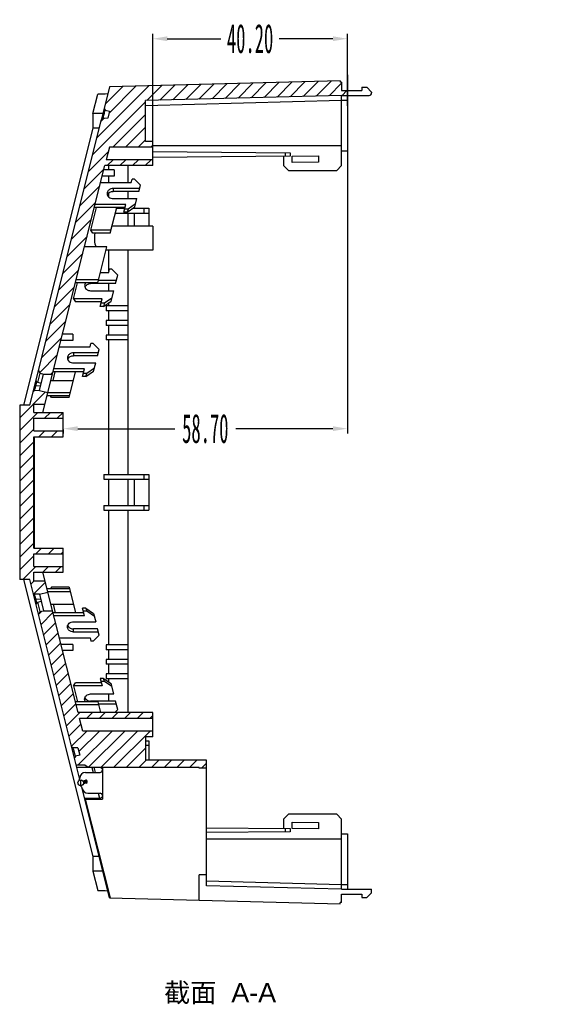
# Model space of a CAD drawing. Header units: millimetres. Extents: x 2672 to 3854, y 1493 to 2329.
# Tile 7 of 13: x 3177 to 3285, y 1863 to 2066. Entities that reach past the tile are written whole.
import ezdxf

# ---------------------------------------------------------------- set-up
doc = ezdxf.new("R2010")
doc.units = ezdxf.units.MM
doc.styles.add('SLDTEXTSTYLE1', font='TXT', dxfattribs={"width": 0.469})
doc.styles.get("Standard").update_dxf_attribs({"font": 'arial.ttf'})
doc.dimstyles.new('副本 SLDDIMSTYLE1', dxfattribs={"dimtxt": 6, "dimasz": 3, "dimexe": 1, "dimexo": 1, "dimgap": 0.875, "dimtad": 0, "dimrnd": 1e-09, "dimzin": 4, "dimdsep": 46, "dimtxsty": 'SLDTEXTSTYLE1', "dimcen": 0.09, "dimclrd": 4, "dimclre": 4, "dimclrt": 6, "dimadec": 0, "dimazin": 0, "dimtfac": 1, "dimtofl": 0, "dimtmove": 0, "dimatfit": 3, "dimfxl": 1, "dimtolj": 1, "dimtzin": 12, "dimarcsym": 0})

# ---------------------------------------------------------------- blocks, each defined once
blk = doc.blocks.new('*D34')
at = {"color": 4, "lineweight": -2, "transparency": 16777216}
for p, q in [((3204.4, 2039.75), (3204.4, 2063.45)), ((3207.4, 2062.45), (3218.47, 2062.45)), ((3241.6, 2062.45), (3230.53, 2062.45)), ((3244.6, 2048.58), (3244.6, 2063.45))]:
    blk.add_line(p, q, dxfattribs=at)
at = {"color": 4, "transparency": 16777216}
for points in [[(3207.4, 2062.95), (3207.4, 2061.95), (3204.4, 2062.45)], [(3241.6, 2062.95), (3241.6, 2061.95), (3244.6, 2062.45)]]:
    blk.add_solid(points, dxfattribs=at)
at = {"layer": 'Defpoints', "color": 0, "transparency": 16777216}
for p in [(3204.4, 2062.45), (3244.6, 2047.58), (3204.4, 2038.75)]:
    blk.add_point(p, dxfattribs=at)
at = {"color": 6, "transparency": 16777216, "insert": (3224.5, 2062.45), "char_height": 6, "attachment_point": 5, "style": 'SLDTEXTSTYLE1'}
blk.add_mtext('\\A1;40.20', dxfattribs=at)
blk = doc.blocks.new('*D35')
at = {"color": 4, "lineweight": -2, "transparency": 16777216}
for p, q in [((3244.6, 2055.01), (3244.6, 1980.9)), ((3185.9, 1981.75), (3185.9, 1980.9)), ((3188.9, 1981.9), (3208.98, 1981.9)), ((3241.6, 1981.9), (3221.52, 1981.9))]:
    blk.add_line(p, q, dxfattribs=at)
at = {"color": 4, "transparency": 16777216}
for points in [[(3188.9, 1982.4), (3188.9, 1981.4), (3185.9, 1981.9)], [(3241.6, 1982.4), (3241.6, 1981.4), (3244.6, 1981.9)]]:
    blk.add_solid(points, dxfattribs=at)
at = {"layer": 'Defpoints', "color": 0, "transparency": 16777216}
for p in [(3244.6, 2056.01), (3185.9, 1982.75), (3185.9, 1981.9)]:
    blk.add_point(p, dxfattribs=at)
at = {"color": 6, "transparency": 16777216, "insert": (3215.25, 1981.9), "char_height": 6, "attachment_point": 5, "style": 'SLDTEXTSTYLE1'}
blk.add_mtext('\\A1;58.70', dxfattribs=at)
blk = doc.blocks.new('*D36')
at = {"color": 4, "lineweight": -2, "transparency": 16777216}
for p, q in [((3308.22, 2025.59), (3319.51, 2022.04)), ((3323.53, 2020.75), (3323.71, 2020.75)), ((3323.62, 2020.66), (3323.62, 2020.84))]:
    blk.add_line(p, q, dxfattribs=at)
at = {"color": 4, "transparency": 16777216}
blk.add_solid([(3319.66, 2022.51), (3319.36, 2021.56), (3322.37, 2021.14)], dxfattribs=at)
at = {"layer": 'Defpoints', "color": 0, "transparency": 16777216}
for p in [(3322.37, 2021.14), (3324.86, 2020.36)]:
    blk.add_point(p, dxfattribs=at)
at = {"color": 6, "transparency": 16777216, "insert": (3299.55, 2028.31), "char_height": 6, "attachment_point": 5, "rotation": 342.5494, "style": 'SLDTEXTSTYLE1'}
blk.add_mtext('\\A1;9-∅2.60', dxfattribs=at)

msp = doc.modelspace()

# ---------------------------------------------------------------- hatches: boundary and pattern name
at = {"linetype": 'Continuous'}
h = msp.add_hatch(dxfattribs=at)
h.set_pattern_fill('A', color=2, scale=1.850956, angle=45, style=0, pattern_type=0)
h.set_pattern_definition([(45, (2778.32, 1622.2056), (-1.3088235, 1.3088235), [])])
edge = h.paths.add_edge_path()
edge.add_line((3195.476, 2052.493), (3194.36, 2048.051))
edge.add_line((3243.1, 2053.74), (3195.476, 2052.493))
edge.add_line((3243.1, 2053.74), (3243.1, 2053.447))
edge.add_line((3243.1, 2053.447), (3243.4, 2053.447))
edge.add_line((3243.4, 2053.447), (3243.4, 2051.747))
edge.add_line((3243.4, 2051.747), (3244.6, 2051.747))
edge.add_line((3244.6, 2051.747), (3244.6, 2050.746))
edge.add_line((3243.4, 2050.746), (3244.6, 2050.746))
edge.add_line((3243.4, 2050.746), (3202.9, 2049.686))
edge.add_line((3202.9, 2041.247), (3202.9, 2049.686))
edge.add_line((3204.4, 2041.247), (3202.9, 2041.247))
edge.add_line((3204.4, 2041.247), (3204.4, 2040.047))
edge.add_line((3204.4, 2040.047), (3195.443, 2040.047))
edge.add_line((3195.443, 2040.047), (3194.79, 2037.447))
edge.add_line((3204.4, 2037.447), (3194.79, 2037.447))
edge.add_line((3204.4, 2037.447), (3204.4, 2036.247))
edge.add_line((3204.4, 2036.247), (3194.488, 2036.247))
edge.add_line((3194.488, 2036.247), (3185.078, 1998.783))
edge.add_line((3185.078, 1998.783), (3183.674, 1993.191))
edge.add_line((3181.85, 1993.191), (3183.674, 1993.191))
edge.add_line((3181.158, 1993.365), (3181.85, 1993.191))
edge.add_line((3181.158, 1993.365), (3180.782, 1993.993))
edge.add_line((3180.782, 1993.993), (3181.985, 1998.783))
edge.add_line((3193.791, 2045.784), (3181.985, 1998.783))
edge.add_line((3194.039, 2045.988), (3193.791, 2045.784))
edge.add_line((3195.092, 2046.042), (3194.039, 2045.988))
edge.add_line((3195.092, 2046.042), (3195.458, 2047.496))
edge.add_line((3194.556, 2047.723), (3195.458, 2047.496))
edge.add_line((3194.36, 2048.051), (3194.556, 2047.723))
edge = h.paths.add_edge_path()
edge.add_line((3176.9, 1986.747), (3176.9, 1950.747))
edge.add_line((3178.962, 1986.747), (3176.9, 1986.747))
edge.add_line((3178.962, 1986.747), (3179.665, 1989.547))
edge.add_line((3179.665, 1989.547), (3179.913, 1989.751))
edge.add_line((3180.967, 1989.804), (3179.913, 1989.751))
edge.add_line((3180.967, 1989.804), (3182.713, 1989.366))
edge.add_line((3182.118, 1986.997), (3182.713, 1989.366))
edge.add_line((3179.8, 1986.997), (3182.118, 1986.997))
edge.add_line((3179.8, 1985.247), (3179.8, 1986.997))
edge.add_line((3179.8, 1985.247), (3185.9, 1985.247))
edge.add_line((3185.9, 1985.247), (3185.9, 1984.047))
edge.add_line((3179.8, 1984.047), (3185.9, 1984.047))
edge.add_line((3179.8, 1981.447), (3179.8, 1984.047))
edge.add_line((3179.8, 1981.447), (3185.9, 1981.447))
edge.add_line((3185.9, 1981.447), (3185.9, 1980.247))
edge.add_line((3179.8, 1980.247), (3185.9, 1980.247))
edge.add_line((3179.8, 1957.247), (3179.8, 1980.247))
edge.add_line((3179.8, 1957.247), (3185.9, 1957.247))
edge.add_line((3185.9, 1957.247), (3185.9, 1956.047))
edge.add_line((3179.8, 1956.047), (3185.9, 1956.047))
edge.add_line((3179.8, 1953.447), (3179.8, 1956.047))
edge.add_line((3179.8, 1953.447), (3185.9, 1953.447))
edge.add_line((3185.9, 1953.447), (3185.9, 1952.247))
edge.add_line((3179.8, 1952.247), (3185.9, 1952.247))
edge.add_line((3179.8, 1950.497), (3179.8, 1952.247))
edge.add_line((3179.8, 1950.497), (3182.118, 1950.497))
edge.add_line((3182.118, 1950.497), (3182.713, 1948.129))
edge.add_line((3180.967, 1947.691), (3182.713, 1948.129))
edge.add_line((3180.967, 1947.691), (3179.913, 1947.744))
edge.add_line((3179.665, 1947.948), (3179.913, 1947.744))
edge.add_line((3178.962, 1950.747), (3179.665, 1947.948))
edge.add_line((3178.962, 1950.747), (3176.9, 1950.747))
edge = h.paths.add_edge_path()
edge.add_line((3180.782, 1943.502), (3181.985, 1938.712))
edge.add_line((3181.158, 1944.13), (3180.782, 1943.502))
edge.add_line((3181.158, 1944.13), (3181.85, 1944.304))
edge.add_line((3181.85, 1944.304), (3183.674, 1944.304))
edge.add_line((3185.078, 1938.712), (3183.674, 1944.304))
edge.add_line((3188.962, 1923.247), (3185.078, 1938.712))
edge.add_line((3204.4, 1923.247), (3188.962, 1923.247))
edge.add_line((3204.4, 1922.047), (3204.4, 1923.247))
edge.add_line((3204.4, 1922.047), (3189.264, 1922.047))
edge.add_line((3189.917, 1919.447), (3189.264, 1922.047))
edge.add_line((3204.4, 1919.447), (3189.917, 1919.447))
edge.add_line((3204.4, 1918.247), (3204.4, 1919.447))
edge.add_line((3204.4, 1918.247), (3202.9, 1918.247))
edge.add_line((3202.9, 1918.247), (3202.9, 1913.397))
edge.add_line((3215.5, 1913.397), (3202.9, 1913.397))
edge.add_line((3215.5, 1911.747), (3215.5, 1913.397))
edge.add_line((3215.5, 1911.747), (3214, 1911.747))
edge.add_line((3214, 1911.747), (3214, 1911.897))
edge.add_line((3214, 1911.897), (3191.02, 1911.897))
edge.add_line((3191.02, 1911.897), (3190.379, 1912.397))
edge.add_line((3190.379, 1912.397), (3188.595, 1912.397))
edge.add_line((3188.595, 1912.397), (3188.21, 1913.93))
edge.add_line((3188.21, 1913.93), (3188.406, 1914.258))
edge.add_line((3188.406, 1914.258), (3189.308, 1914.484))
edge.add_line((3188.942, 1915.939), (3189.308, 1914.484))
edge.add_line((3188.942, 1915.939), (3187.889, 1915.992))
edge.add_line((3187.64, 1916.196), (3187.889, 1915.992))
edge.add_line((3187.64, 1916.196), (3181.985, 1938.712))

# ---------------------------------------------------------------- linework, layer by layer
at = {"color": 7, "linetype": 'Continuous'}
for p, q in [((3195.476, 2052.493), (3193.801, 2045.826)), ((3243.1, 2053.74), (3195.476, 2052.493)), ((3243.1, 2053.74), (3243.1, 2053.447)), ((3243.4, 2053.447), (3243.1, 2053.447)), ((3243.4, 2053.447), (3243.4, 2051.747)), ((3247.6, 2052.447), (3247.6, 2051.747)), ((3247.6, 2052.447), (3248.6, 2052.447)), ((3249.6, 2051.447), (3248.6, 2052.447)), ((3192.029, 2046.983), (3193.03, 2050.967)), ((3243.4, 2050.746), (3202.9, 2049.686)), ((3243.4, 2051.747), (3247.6, 2051.747)), ((3243.4, 2036.247), (3243.4, 2050.746)), ((3243.4, 2050.746), (3249.1, 2050.746)), ((3244.6, 2051.747), (3244.6, 2039.291)), ((3249.6, 2051.447), (3249.6, 2051.246)), ((3202.9, 2048.686), (3243.4, 2049.747)), ((3202.9, 2041.247), (3202.9, 2049.686)), ((3243.4, 2049.747), (3244.6, 2049.747)), ((3192.029, 2046.983), (3192.029, 2043.958)), ((3194.092, 2046.983), (3192.029, 2046.983)), ((3194.36, 2048.051), (3194.556, 2047.723)), ((3194.556, 2047.723), (3195.458, 2047.496)), ((3195.458, 2047.496), (3195.092, 2046.042)), ((3178.962, 1986.747), (3193.791, 2045.784)), ((3194.039, 2045.988), (3193.791, 2045.784)), ((3195.092, 2046.042), (3194.039, 2045.988)), ((3194.338, 2045.913), (3194.361, 2046.004)), ((3192.029, 2043.958), (3177.66, 1986.747)), ((3193.332, 2043.958), (3192.029, 2043.958)), ((3195.443, 2040.047), (3194.79, 2037.447)), ((3204.4, 2040.047), (3195.443, 2040.047)), ((3204.4, 2041.247), (3202.9, 2041.247)), ((3204.4, 2036.247), (3204.4, 2041.247)), ((3204.4, 2040.397), (3243.4, 2040.397)), ((3232.75, 2038.199), (3204.395, 2037.951)), ((3204.4, 2039.139), (3232.75, 2038.891)), ((3231.4, 2038.187), (3231.4, 2036.247)), ((3231.75, 2038.9), (3231.75, 2038.19)), ((3232.75, 2038.891), (3232.75, 2038.199)), ((3233.2, 2038.202), (3238.6, 2038.25)), ((3233.2, 2036.902), (3233.2, 2038.202)), ((3238.6, 2038.25), (3238.6, 2036.95)), ((3243.4, 2039.291), (3244.6, 2039.291)), ((3181.678, 1985.247), (3194.488, 2036.247)), ((3204.4, 2036.247), (3194.488, 2036.247)), ((3204.4, 2037.447), (3194.79, 2037.447)), ((3195.35, 2035.394), (3195.35, 2036.247)), ((3199.25, 2036.247), (3199.25, 2032.776)), ((3231.4, 2036.247), (3232.4, 2035.247)), ((3238.6, 2036.95), (3233.2, 2036.902)), ((3242.4, 2035.247), (3243.4, 2036.247)), ((3196.4, 2034.094), (3193.947, 2034.094)), ((3196.4, 2035.394), (3194.274, 2035.394)), ((3195.35, 2032.776), (3195.35, 2034.094)), ((3196.4, 2035.394), (3196.4, 2034.094)), ((3232.4, 2035.247), (3242.4, 2035.247)), ((3193.616, 2032.776), (3199.957, 2032.776)), ((3199.957, 2032.776), (3200.128, 2033.455)), ((3200.625, 2033.455), (3200.128, 2033.455)), ((3200.625, 2033.455), (3201.826, 2032.21)), ((3201.499, 2030.911), (3201.826, 2032.21)), ((3195.35, 2029.732), (3195.35, 2030.603)), ((3196.229, 2031.546), (3196.229, 2030.911)), ((3201.659, 2031.546), (3196.229, 2031.546)), ((3201.499, 2030.911), (3196.229, 2030.911)), ((3199.25, 2030.911), (3199.25, 2029.424)), ((3198.806, 2028.193), (3192.465, 2028.193)), ((3196.229, 2029.424), (3201.126, 2029.424)), ((3198.412, 2026.625), (3198.806, 2028.193)), ((3200.852, 2028.333), (3199.278, 2027.26)), ((3200.693, 2027.698), (3201.126, 2029.424)), ((3191.593, 2022.913), (3192.759, 2027.559)), ((3198.647, 2027.559), (3192.306, 2027.559)), ((3195.619, 2022.278), (3196.946, 2027.559)), ((3196.667, 2026.447), (3203.55, 2026.447)), ((3196.918, 2027.447), (3198.572, 2027.447)), ((3199.119, 2026.625), (3198.412, 2026.625)), ((3199.278, 2027.26), (3198.572, 2027.26)), ((3199.119, 2026.625), (3200.693, 2027.698)), ((3199.278, 2027.26), (3199.119, 2026.625)), ((3199.25, 2026.447), (3199.25, 2023.747)), ((3200.325, 2027.447), (3203.55, 2027.447)), ((3200.55, 2026.447), (3200.55, 2023.747)), ((3202.55, 2027.447), (3202.55, 2026.447)), ((3203.55, 2027.447), (3203.55, 2023.747)), ((3204.4, 2023.747), (3195.988, 2023.747)), ((3204.4, 2023.747), (3204.4, 2018.747)), ((3192.003, 2022.278), (3191.593, 2022.913)), ((3195.779, 2022.913), (3191.593, 2022.913)), ((3195.619, 2022.278), (3192.003, 2022.278)), ((3194.909, 2019.452), (3190.27, 2019.452)), ((3193.045, 2012.028), (3194.909, 2019.452)), ((3204.4, 2018.747), (3194.733, 2018.747)), ((3195.35, 2014.433), (3195.35, 2018.747)), ((3199.25, 2018.747), (3199.25, 1972.447)), ((3193.583, 2014.171), (3195.284, 2014.171)), ((3195.284, 2014.171), (3195.455, 2014.85)), ((3195.952, 2014.85), (3195.455, 2014.85)), ((3195.952, 2014.85), (3197.153, 2013.605)), ((3196.72, 2011.882), (3197.153, 2013.605)), ((3188.033, 2008.74), (3188.859, 2012.028)), ((3193.045, 2012.028), (3188.405, 2012.028)), ((3193.204, 2012.663), (3188.564, 2012.663)), ((3191.556, 2012.028), (3191.556, 2011.882)), ((3196.72, 2011.882), (3191.556, 2011.882)), ((3196.879, 2012.517), (3193.204, 2012.517)), ((3195.35, 2010.395), (3195.35, 2011.882)), ((3191.556, 2010.395), (3196.346, 2010.395)), ((3195.806, 2008.245), (3196.346, 2010.395)), ((3188.033, 2008.74), (3188.443, 2008.105)), ((3193.92, 2008.74), (3188.033, 2008.74)), ((3193.761, 2008.105), (3188.443, 2008.105)), ((3193.526, 2007.172), (3193.92, 2008.74)), ((3194.392, 2007.806), (3193.686, 2007.806)), ((3194.233, 2007.172), (3195.806, 2008.245)), ((3194.392, 2007.806), (3194.233, 2007.172)), ((3195.966, 2008.88), (3194.392, 2007.806)), ((3195.35, 2007.247), (3195.35, 2007.934)), ((3194.233, 2007.172), (3193.526, 2007.172)), ((3194.764, 2007.247), (3194.764, 2006.247)), ((3199.25, 2007.247), (3194.764, 2007.247)), ((3199.25, 2006.247), (3194.764, 2006.247)), ((3195.35, 2004.247), (3195.35, 2006.247)), ((3194.764, 2004.247), (3194.764, 2003.247)), ((3199.25, 2004.247), (3194.764, 2004.247)), ((3187.9, 2001.447), (3185.747, 2001.447)), ((3187.9, 2001.447), (3187.9, 2000.147)), ((3199.25, 2003.247), (3194.764, 2003.247)), ((3195.35, 2001.247), (3195.35, 2003.247)), ((3187.9, 2000.147), (3185.421, 2000.147)), ((3191.431, 1998.829), (3191.601, 1999.508)), ((3192.099, 1999.508), (3191.601, 1999.508)), ((3192.099, 1999.508), (3193.299, 1998.263)), ((3194.764, 2001.247), (3194.764, 2000.247)), ((3199.25, 2001.247), (3194.764, 2001.247)), ((3199.25, 2000.247), (3194.764, 2000.247)), ((3195.35, 1972.447), (3195.35, 2000.247)), ((3185.09, 1998.829), (3191.431, 1998.829)), ((3188.032, 1997.599), (3188.032, 1996.964)), ((3193.132, 1997.599), (3188.032, 1997.599)), ((3192.973, 1996.964), (3193.299, 1998.263)), ((3192.973, 1996.964), (3188.032, 1996.964)), ((3188.032, 1995.477), (3192.599, 1995.477)), ((3192.166, 1993.752), (3192.599, 1995.477)), ((3180.644, 1991.432), (3181.132, 1993.372)), ((3181.158, 1993.365), (3180.782, 1993.993)), ((3181.158, 1993.365), (3181.85, 1993.191)), ((3190.12, 1993.612), (3183.779, 1993.612)), ((3183.795, 1991.87), (3184.233, 1993.612)), ((3190.28, 1994.246), (3183.939, 1994.246)), ((3187.093, 1988.331), (3188.419, 1993.612)), ((3189.886, 1992.678), (3190.28, 1994.246)), ((3190.752, 1993.313), (3190.045, 1993.313)), ((3190.592, 1992.678), (3192.166, 1993.752)), ((3190.592, 1992.678), (3190.752, 1993.313)), ((3192.325, 1994.386), (3190.752, 1993.313)), ((3180.385, 1991.497), (3180.2, 1990.76)), ((3180.234, 1991.814), (3180.431, 1991.486)), ((3181.332, 1991.259), (3180.431, 1991.486)), ((3180.967, 1989.804), (3181.818, 1993.191)), ((3181.85, 1993.191), (3183.674, 1993.191)), ((3183.342, 1991.87), (3187.982, 1991.87)), ((3190.592, 1992.678), (3189.886, 1992.678)), ((3179.913, 1989.751), (3179.665, 1989.547)), ((3180.967, 1989.804), (3179.913, 1989.751)), ((3180.2, 1990.76), (3179.95, 1990.681)), ((3180.079, 1990.337), (3179.986, 1990.01)), ((3180.2, 1990.76), (3180.079, 1990.337)), ((3180.2, 1990.76), (3181.22, 1990.812)), ((3180.967, 1989.804), (3182.713, 1989.366)), ((3187.342, 1989.324), (3182.702, 1989.324)), ((3187.183, 1988.689), (3182.543, 1988.689)), ((3183.476, 1988.331), (3183.245, 1988.689)), ((3187.093, 1988.331), (3183.476, 1988.331)), ((3176.9, 1986.747), (3176.9, 1950.747)), ((3178.962, 1986.747), (3176.9, 1986.747)), ((3179.8, 1985.247), (3179.8, 1986.997)), ((3179.8, 1986.997), (3182.118, 1986.997)), ((3179.8, 1985.247), (3185.9, 1985.247)), ((3185.9, 1980.247), (3185.9, 1985.247)), ((3179.8, 1981.447), (3179.8, 1984.047)), ((3179.8, 1984.047), (3185.9, 1984.047)), ((3179.8, 1981.447), (3185.9, 1981.447)), ((3179.8, 1957.247), (3179.8, 1980.247)), ((3179.8, 1980.247), (3185.9, 1980.247)), ((3179.9, 1980.247), (3179.9, 1957.247)), ((3194.28, 1972.447), (3194.28, 1971.447)), ((3194.28, 1972.447), (3203.55, 1972.447)), ((3194.28, 1971.447), (3203.55, 1971.447)), ((3195.35, 1966.047), (3195.35, 1971.447)), ((3199.25, 1971.447), (3199.25, 1966.047)), ((3200.55, 1971.447), (3200.55, 1966.047)), ((3202.55, 1972.447), (3202.55, 1971.447)), ((3203.55, 1972.447), (3203.55, 1965.047)), ((3194.28, 1966.047), (3194.28, 1965.047)), ((3194.28, 1966.047), (3203.55, 1966.047)), ((3194.28, 1965.047), (3203.55, 1965.047)), ((3195.35, 1937.247), (3195.35, 1965.047)), ((3199.25, 1965.047), (3199.25, 1923.247)), ((3202.55, 1966.047), (3202.55, 1965.047)), ((3179.8, 1957.247), (3185.9, 1957.247)), ((3185.9, 1952.247), (3185.9, 1957.247)), ((3179.8, 1953.447), (3179.8, 1956.047)), ((3179.8, 1956.047), (3185.9, 1956.047)), ((3179.8, 1953.447), (3185.9, 1953.447)), ((3178.962, 1950.747), (3176.9, 1950.747)), ((3177.66, 1950.747), (3192.029, 1893.537)), ((3189.271, 1909.705), (3178.962, 1950.747)), ((3179.8, 1950.497), (3179.8, 1952.247)), ((3179.8, 1952.247), (3185.9, 1952.247)), ((3188.962, 1923.247), (3181.678, 1952.247)), ((3179.8, 1950.497), (3182.118, 1950.497)), ((3187.183, 1948.806), (3182.543, 1948.806)), ((3183.476, 1949.164), (3183.245, 1948.806)), ((3187.093, 1949.164), (3183.476, 1949.164)), ((3187.093, 1949.164), (3188.419, 1943.883)), ((3179.913, 1947.744), (3179.665, 1947.948)), ((3180.967, 1947.691), (3179.913, 1947.744)), ((3179.931, 1947.677), (3179.99, 1947.471)), ((3180.2, 1946.735), (3179.95, 1946.814)), ((3179.99, 1947.471), (3180.083, 1947.142)), ((3180.083, 1947.142), (3180.2, 1946.735)), ((3180.2, 1946.735), (3180.385, 1945.998)), ((3180.2, 1946.735), (3181.22, 1946.683)), ((3180.967, 1947.691), (3182.713, 1948.129)), ((3180.967, 1947.691), (3181.818, 1944.304)), ((3187.342, 1948.171), (3182.702, 1948.171)), ((3180.431, 1946.009), (3180.234, 1945.681)), ((3180.431, 1946.009), (3181.332, 1946.236)), ((3181.132, 1944.123), (3180.644, 1946.063)), ((3183.342, 1945.625), (3187.982, 1945.625)), ((3183.795, 1945.625), (3184.233, 1943.883)), ((3190.592, 1944.817), (3189.886, 1944.817)), ((3190.28, 1943.249), (3189.886, 1944.817)), ((3190.592, 1944.817), (3192.166, 1943.743)), ((3190.592, 1944.817), (3190.752, 1944.182)), ((3181.158, 1944.13), (3180.782, 1943.502)), ((3181.158, 1944.13), (3181.85, 1944.304)), ((3181.85, 1944.304), (3183.674, 1944.304)), ((3190.12, 1943.883), (3183.779, 1943.883)), ((3190.28, 1943.249), (3183.939, 1943.249)), ((3190.752, 1944.182), (3190.045, 1944.182)), ((3192.325, 1943.109), (3190.752, 1944.182)), ((3192.166, 1943.743), (3192.599, 1942.018)), ((3188.032, 1942.018), (3192.599, 1942.018)), ((3188.032, 1939.896), (3188.032, 1940.531)), ((3192.973, 1940.531), (3188.032, 1940.531)), ((3193.299, 1939.232), (3192.973, 1940.531)), ((3185.09, 1938.666), (3191.431, 1938.666)), ((3193.132, 1939.896), (3188.032, 1939.896)), ((3191.431, 1938.666), (3191.601, 1937.987)), ((3192.099, 1937.987), (3193.299, 1939.232)), ((3187.9, 1937.348), (3185.421, 1937.348)), ((3187.9, 1937.348), (3187.9, 1936.048)), ((3192.099, 1937.987), (3191.601, 1937.987)), ((3199.25, 1937.247), (3194.764, 1937.247)), ((3194.764, 1937.247), (3194.764, 1936.247)), ((3187.9, 1936.048), (3185.747, 1936.048)), ((3199.25, 1936.247), (3194.764, 1936.247)), ((3195.35, 1934.247), (3195.35, 1936.247)), ((3199.25, 1934.247), (3194.764, 1934.247)), ((3194.764, 1934.247), (3194.764, 1933.247)), ((3199.25, 1933.247), (3194.764, 1933.247)), ((3195.35, 1931.247), (3195.35, 1933.247)), ((3194.233, 1930.323), (3193.526, 1930.323)), ((3193.526, 1930.323), (3193.92, 1928.755)), ((3194.233, 1930.323), (3195.806, 1929.25)), ((3194.392, 1929.689), (3194.233, 1930.323)), ((3199.25, 1931.247), (3194.764, 1931.247)), ((3194.764, 1931.247), (3194.764, 1930.247)), ((3199.25, 1930.247), (3194.764, 1930.247)), ((3195.35, 1929.561), (3195.35, 1930.247)), ((3188.033, 1928.755), (3188.443, 1929.39)), ((3193.92, 1928.755), (3188.033, 1928.755)), ((3188.033, 1928.755), (3188.859, 1925.467)), ((3193.761, 1929.39), (3188.443, 1929.39)), ((3194.392, 1929.689), (3193.686, 1929.689)), ((3195.966, 1928.615), (3194.392, 1929.689)), ((3196.346, 1927.1), (3195.806, 1929.25)), ((3191.556, 1927.1), (3196.346, 1927.1)), ((3195.35, 1925.613), (3195.35, 1927.1)), ((3193.045, 1925.467), (3188.405, 1925.467)), ((3193.204, 1924.832), (3188.564, 1924.832)), ((3196.72, 1925.613), (3191.556, 1925.613)), ((3191.556, 1925.467), (3191.556, 1925.613)), ((3193.045, 1925.467), (3193.602, 1923.247)), ((3196.879, 1924.978), (3193.204, 1924.978)), ((3197.153, 1923.89), (3196.72, 1925.613)), ((3204.4, 1923.247), (3188.962, 1923.247)), ((3193.583, 1923.324), (3195.284, 1923.324)), ((3195.284, 1923.324), (3195.303, 1923.247)), ((3196.533, 1923.247), (3197.153, 1923.89)), ((3204.4, 1918.247), (3204.4, 1923.247)), ((3204.4, 1922.047), (3189.264, 1922.047)), ((3189.917, 1919.447), (3189.264, 1922.047)), ((3204.4, 1919.447), (3189.917, 1919.447)), ((3204.4, 1918.247), (3202.9, 1918.247)), ((3202.9, 1918.247), (3202.9, 1913.397)), ((3187.64, 1916.196), (3187.889, 1915.992)), ((3188.942, 1915.939), (3187.889, 1915.992)), ((3202.9, 1917.447), (3203.55, 1917.447)), ((3203.55, 1916.447), (3202.9, 1916.447)), ((3203.55, 1917.447), (3203.55, 1913.397)), ((3187.913, 1915.893), (3187.996, 1915.592)), ((3187.996, 1915.592), (3188.306, 1914.503)), ((3188.406, 1914.258), (3188.21, 1913.93)), ((3188.306, 1914.503), (3188.386, 1914.228)), ((3189.308, 1914.484), (3188.406, 1914.258)), ((3188.942, 1915.939), (3189.308, 1914.484)), ((3190.398, 1912.397), (3188.595, 1912.397)), ((3214, 1911.897), (3188.72, 1911.897)), ((3191.02, 1911.897), (3190.379, 1912.397)), ((3191.813, 1911.897), (3192.064, 1910.897)), ((3192.24, 1912.005), (3192.518, 1910.897)), ((3194, 1911.897), (3194, 1905.397)), ((3215.5, 1913.397), (3202.9, 1913.397)), ((3214, 1911.747), (3214, 1911.897)), ((3215.5, 1887.479), (3215.5, 1913.397)), ((3190.51, 1910.897), (3193.5, 1910.897)), ((3215.5, 1911.747), (3214, 1911.747)), ((3189.511, 1908.147), (3189.511, 1909.347)), ((3189.921, 1909.186), (3190.475, 1909.325)), ((3190.05, 1909.012), (3190.523, 1909.131)), ((3190.633, 1908.694), (3190.08, 1908.555)), ((3190.584, 1908.888), (3190.111, 1908.769)), ((3190.523, 1909.131), (3190.475, 1909.325)), ((3190.584, 1908.888), (3190.633, 1908.694)), ((3195.476, 1885.002), (3189.791, 1907.633)), ((3190.987, 1906.597), (3193.5, 1906.597)), ((3193.145, 1906.597), (3193.396, 1905.597)), ((3190.303, 1905.597), (3193.5, 1905.597)), ((3190.507, 1905.397), (3194, 1905.397)), ((3195.631, 1884.998), (3190.507, 1905.397)), ((3232.4, 1902.247), (3231.4, 1901.247)), ((3242.4, 1902.247), (3232.4, 1902.247)), ((3243.4, 1901.247), (3242.4, 1902.247)), ((3231.4, 1901.247), (3231.4, 1899.308)), ((3233.2, 1900.593), (3238.6, 1900.545)), ((3233.2, 1899.293), (3233.2, 1900.593)), ((3238.6, 1900.545), (3238.6, 1899.245)), ((3243.4, 1886.749), (3243.4, 1901.247)), ((3215.5, 1899.447), (3232.75, 1899.296)), ((3232.75, 1898.603), (3215.5, 1898.453)), ((3231.75, 1899.305), (3231.75, 1898.595)), ((3232.75, 1899.296), (3232.75, 1898.603)), ((3238.6, 1899.245), (3233.2, 1899.293)), ((3243.4, 1898.203), (3244.6, 1898.203)), ((3244.6, 1898.203), (3244.6, 1886.749)), ((3243.4, 1897.097), (3215.5, 1897.097)), ((3193.332, 1893.537), (3192.029, 1893.537)), ((3192.029, 1893.537), (3192.029, 1890.512)), ((3194.092, 1890.512), (3192.029, 1890.512)), ((3192.029, 1890.512), (3193.03, 1886.528)), ((3215.5, 1889.747), (3214, 1889.747)), ((3214, 1884.517), (3214, 1889.747)), ((3215.5, 1888.479), (3243.4, 1887.748)), ((3243.4, 1886.749), (3215.5, 1887.479)), ((3243.4, 1887.748), (3244.6, 1887.748)), ((3243.4, 1886.749), (3249.6, 1886.749)), ((3243.4, 1885.747), (3247.6, 1885.747)), ((3243.4, 1884.047), (3243.4, 1885.747)), ((3247.6, 1885.747), (3247.6, 1885.047)), ((3249.6, 1886.047), (3248.6, 1885.047)), ((3249.6, 1886.047), (3249.6, 1886.749)), ((3195.476, 1885.002), (3243.1, 1883.755)), ((3243.4, 1884.047), (3243.1, 1884.047)), ((3243.1, 1883.755), (3243.1, 1884.047)), ((3247.6, 1885.047), (3248.6, 1885.047))]:
    msp.add_line(p, q, dxfattribs=at)
msp.add_circle((3189.511, 1908.747), 0.6, dxfattribs=at)
for centre, radius, start, end in [((3249.1, 2051.246), 0.5, 270, 0), ((3272.553, 2025.937), 81.008, 165.38728, 165.66569), ((3193.5, 1911.397), 0.5, 22.47685, 90), ((3190.51, 1909.697), 1.2, 90, 179.1797), ((3193.5, 1911.397), 0.5, 270, 0), ((3188.51, 1909.726), 0.8, 330.16076, 359.1797), ((3189.015, 1907.438), 0.8, 14.0997, 69.2498), ((3190.554, 1909.009), 0.325, 284.0997, 104.0997), ((3190.554, 1909.009), 0.125, 284.0997, 104.0997), ((3190.987, 1907.797), 1.2, 194.0997, 270), ((3193.5, 1906.097), 0.5, 0, 90), ((3193.5, 1906.097), 0.5, 270, 337.52315), ((3249.1, 1886.249), 0.5, 67.5, 90), ((3249.1, 1886.249), 0.5, 0, 22.5)]:
    msp.add_arc(centre, radius, start, end, dxfattribs=at)
for centre, major_axis, ratio, start_param, end_param in [((3346.206, 2052.438), (477.746, 14.626), 0.0071036, 1.8923736, 1.8969651), ((3193.333, 2021.247), (0, 2.5), 0.4030219, 7.4231782, 8.6677325), ((3346.206, 1885.057), (477.746, -14.626), 0.0071036, -1.8969651, -1.8923736)]:
    msp.add_ellipse(centre, major_axis=major_axis, ratio=ratio, start_param=start_param, end_param=end_param, dxfattribs=at)
for points, knots in [([(3194.516, 2047.632), (3194.462, 2047.478), (3194.349, 2047.057), (3194.233, 2046.638), (3194.165, 2046.375)], [0, 0, 0, 0, 0.3751003, 1, 1, 1, 1]), ([(3194.556, 2047.723), (3194.548, 2047.725), (3194.54, 2047.673), (3194.525, 2047.655), (3194.516, 2047.632)], [0, 0, 0, 0, 0.2572543, 1, 1, 1, 1]), ([(3195.751, 2031.465), (3195.536, 2031.389), (3195.147, 2031.138), (3194.979, 2030.693), (3194.979, 2030.485)], [0, 0, 0, 0, 0.5220281, 1, 1, 1, 1]), ([(3194.979, 2030.485), (3194.979, 2030.346), (3195.049, 2030.057), (3195.433, 2029.581), (3195.917, 2029.424), (3196.229, 2029.424)], [0, 0, 0, 0, 0.2326953, 0.4771445, 1, 1, 1, 1]), ([(3195.345, 2030.6), (3195.404, 2030.65), (3195.664, 2030.831), (3195.99, 2030.911), (3196.229, 2030.911)], [0, 0, 0, 0, 0.2434056, 1, 1, 1, 1]), ([(3190.512, 2012.039), (3190.479, 2011.997), (3190.364, 2011.823), (3190.306, 2011.61), (3190.306, 2011.456)], [0, 0, 0, 0, 0.2580315, 1, 1, 1, 1]), ([(3190.672, 2011.571), (3190.731, 2011.621), (3190.991, 2011.802), (3191.317, 2011.882), (3191.556, 2011.882)], [0, 0, 0, 0, 0.2434056, 1, 1, 1, 1]), ([(3190.306, 2011.456), (3190.306, 2011.317), (3190.376, 2011.028), (3190.76, 2010.552), (3191.244, 2010.395), (3191.556, 2010.395)], [0, 0, 0, 0, 0.2326953, 0.4771445, 1, 1, 1, 1]), ([(3187.554, 1997.518), (3187.339, 1997.442), (3186.95, 1997.191), (3186.782, 1996.746), (3186.782, 1996.538)], [0, 0, 0, 0, 0.5220281, 1, 1, 1, 1]), ([(3186.782, 1996.538), (3186.782, 1996.399), (3186.852, 1996.11), (3187.236, 1995.634), (3187.72, 1995.477), (3188.032, 1995.477)], [0, 0, 0, 0, 0.2326953, 0.4771445, 1, 1, 1, 1]), ([(3187.149, 1996.653), (3187.207, 1996.703), (3187.468, 1996.884), (3187.793, 1996.964), (3188.032, 1996.964)], [0, 0, 0, 0, 0.2434056, 1, 1, 1, 1]), ([(3179.986, 1990.01), (3179.975, 1989.973), (3179.955, 1989.911), (3179.937, 1989.823), (3179.916, 1989.786), (3179.919, 1989.751), (3179.913, 1989.751)], [0, 0, 0, 0, 0.4315246, 0.7457974, 0.9355373, 1, 1, 1, 1]), ([(3179.913, 1947.744), (3179.919, 1947.744), (3179.916, 1947.709), (3179.927, 1947.694), (3179.931, 1947.677)], [0, 0, 0, 0, 0.2548272, 1, 1, 1, 1]), ([(3186.782, 1940.957), (3186.782, 1941.096), (3186.852, 1941.385), (3187.236, 1941.861), (3187.72, 1942.018), (3188.032, 1942.018)], [0, 0, 0, 0, 0.2326953, 0.4771445, 1, 1, 1, 1]), ([(3187.554, 1939.977), (3187.339, 1940.052), (3186.95, 1940.304), (3186.782, 1940.748), (3186.782, 1940.957)], [0, 0, 0, 0, 0.5220281, 1, 1, 1, 1]), ([(3187.149, 1940.842), (3187.207, 1940.792), (3187.468, 1940.611), (3187.793, 1940.531), (3188.032, 1940.531)], [0, 0, 0, 0, 0.2434056, 1, 1, 1, 1]), ([(3190.306, 1926.039), (3190.306, 1926.178), (3190.376, 1926.467), (3190.76, 1926.943), (3191.244, 1927.1), (3191.556, 1927.1)], [0, 0, 0, 0, 0.2326953, 0.4771445, 1, 1, 1, 1]), ([(3190.512, 1925.456), (3190.479, 1925.498), (3190.364, 1925.672), (3190.306, 1925.885), (3190.306, 1926.039)], [0, 0, 0, 0, 0.2580315, 1, 1, 1, 1]), ([(3190.672, 1925.924), (3190.731, 1925.874), (3190.991, 1925.693), (3191.317, 1925.613), (3191.556, 1925.613)], [0, 0, 0, 0, 0.2434056, 1, 1, 1, 1])]:
    msp.add_open_spline(points, degree=3, knots=knots, dxfattribs=at)
for points in [[(3195.074, 2030.256), (3195.138, 2030.387), (3195.234, 2030.506), (3195.345, 2030.6)], [(3196.229, 2031.546), (3196.067, 2031.546), (3195.903, 2031.518), (3195.751, 2031.465)], [(3190.401, 2011.227), (3190.465, 2011.358), (3190.561, 2011.477), (3190.672, 2011.571)], [(3188.032, 1997.599), (3187.871, 1997.599), (3187.707, 1997.571), (3187.554, 1997.518)], [(3186.878, 1996.309), (3186.942, 1996.44), (3187.037, 1996.559), (3187.149, 1996.653)], [(3186.878, 1941.186), (3186.942, 1941.055), (3187.037, 1940.936), (3187.149, 1940.842)], [(3188.032, 1939.896), (3187.871, 1939.896), (3187.707, 1939.923), (3187.554, 1939.977)], [(3190.401, 1926.268), (3190.465, 1926.137), (3190.561, 1926.018), (3190.672, 1925.924)]]:
    msp.add_open_spline(points, degree=3, dxfattribs=at)

# ---------------------------------------------------------------- texts
at = {"color": 2, "linetype": 'Continuous', "insert": (3229.868, 1867.4), "char_height": 3.9688, "width": 22.225, "attachment_point": 3, "line_spacing_factor": 0.9}
msp.add_mtext('截面  A-A', dxfattribs=at)

# ---------------------------------------------------------------- dimensions: what is measured, and where the dimension line sits
for base, p1, p2, picture, middle in [((3204.4, 2062.447), (3244.6, 2047.58), (3204.4, 2038.747), '*D34', (3224.5, 2062.447)), ((3185.9, 1981.899), (3244.6, 2056.014), (3185.9, 1982.747), '*D35', (3215.25, 1981.899))]:
    dim = msp.add_linear_dim(base=base, p1=p1, p2=p2, dimstyle='副本 SLDDIMSTYLE1')
    dim.commit()
    dim.dimension.update_dxf_attribs({"geometry": picture, "text_midpoint": middle})
dim = msp.add_diameter_dim_2p(p1=(3324.855, 2020.358), p2=(3322.375, 2021.137), text='9-<>', dimstyle='副本 SLDDIMSTYLE1')
dim.commit()
dim.dimension.update_dxf_attribs({"geometry": '*D36', "text_midpoint": (3299.553, 2028.311), "dimtype": 163})

doc.saveas('drawing.dxf')
